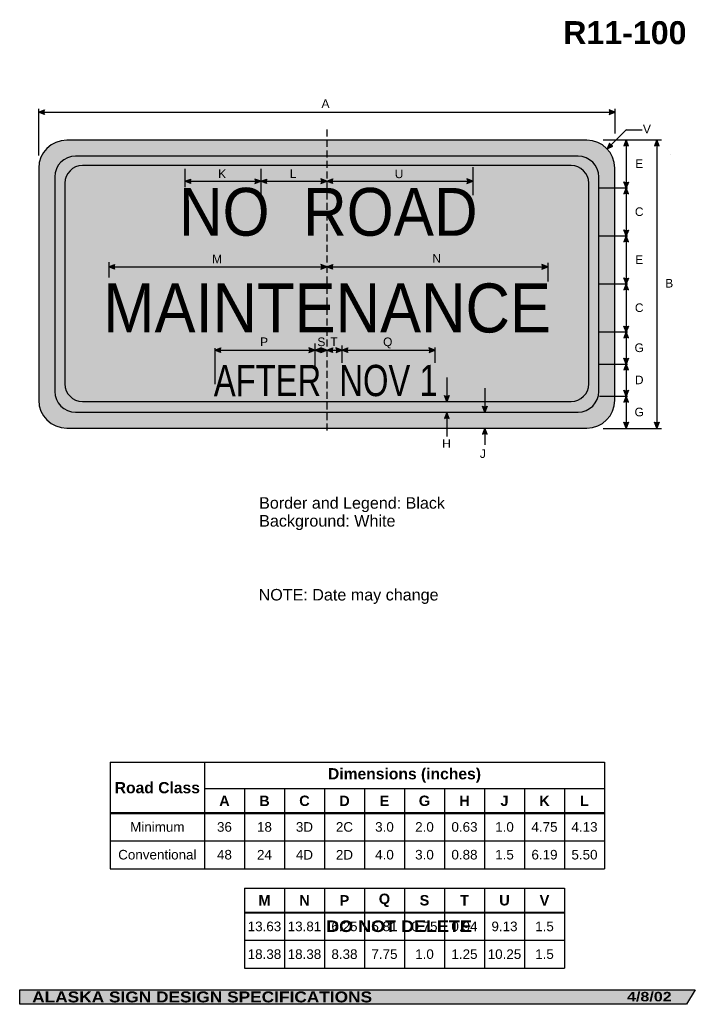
# Model space of a CAD drawing. Header units: feet. Extents: x 3.7 to 45.9, y 0.2 to 61.7.
import ezdxf
from ezdxf.enums import TextEntityAlignment as Align

# ---------------------------------------------------------------- set-up
doc = ezdxf.new("R2010")
doc.units = ezdxf.units.FT
doc.header["$MEASUREMENT"] = 0
doc.linetypes.add('DASHED2', pattern=[0.375, 0.25, -0.125])
doc.layers.add('Sign', color=7, linetype='Continuous')
doc.styles.add('ARIAL', font='arial.ttf')
doc.styles.add('ARIAL B', font='arialbd.ttf')
doc.styles.add('ARIAL BLACK B', font='ariblk.ttf')
doc.styles.add('ARIAL BLACK BI', font='ariblk.ttf')
doc.styles.add('FHWA SERIES C2000EX', font='txt')
doc.styles.add('FHWA SERIES D2000EX', font='txt')

# ---------------------------------------------------------------- blocks, each defined once
blk = doc.blocks.new('*T2')
at = {"color": 0, "linetype": 'ByBlock', "lineweight": -2, "transparency": 16777216}
for p, q in [((0, 0), (30.88930041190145, 0)), ((0, 0), (0, -6.646607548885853)), ((5.889300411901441, 0), (5.889300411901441, -6.646607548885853)), ((30.88930041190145, 0), (30.88930041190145, -6.646607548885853)), ((5.889300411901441, -1.640272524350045), (30.88930041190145, -1.640272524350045)), ((8.389300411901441, -1.640272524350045), (8.389300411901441, -6.646607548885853)), ((10.88930041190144, -1.640272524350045), (10.88930041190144, -6.646607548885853)), ((13.38930041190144, -1.640272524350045), (13.38930041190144, -6.646607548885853)), ((15.88930041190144, -1.640272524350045), (15.88930041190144, -6.646607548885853)), ((18.38930041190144, -1.640272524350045), (18.38930041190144, -6.646607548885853)), ((20.88930041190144, -1.640272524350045), (20.88930041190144, -6.646607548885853)), ((23.38930041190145, -1.640272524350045), (23.38930041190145, -6.646607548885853)), ((25.88930041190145, -1.640272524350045), (25.88930041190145, -6.646607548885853)), ((28.38930041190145, -1.640272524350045), (28.38930041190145, -6.646607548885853)), ((0, -3.176730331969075), (30.88930041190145, -3.176730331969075)), ((0, -4.906552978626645), (30.88930041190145, -4.906552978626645)), ((0, -6.646607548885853), (30.88930041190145, -6.646607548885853))]:
    blk.add_line(p, q, dxfattribs=at)
at = {"color": 18, "transparency": 16777216, "attachment_point": 5}
for s, insert, char_height, width, style in [('Dimensions (inches)', (18.38930041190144, -0.8201362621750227), 0.7, 24.88, 'ARIAL B'), ('Road Class', (2.944650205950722, -1.588365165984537), 0.7, 5.769300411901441, 'ARIAL B'), ('A', (7.139300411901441, -2.40850142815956), 0.65, 2.379999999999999, 'ARIAL B'), ('B', (9.639300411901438, -2.40850142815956), 0.65, 2.379999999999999, 'ARIAL B'), ('C', (12.13930041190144, -2.40850142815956), 0.65, 2.379999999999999, 'ARIAL B'), ('D', (14.63930041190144, -2.40850142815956), 0.65, 2.379999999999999, 'ARIAL B'), ('E', (17.13930041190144, -2.40850142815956), 0.65, 2.379999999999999, 'ARIAL B'), ('G', (19.63930041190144, -2.40850142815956), 0.65, 2.379999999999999, 'ARIAL B'), ('H', (22.13930041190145, -2.40850142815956), 0.65, 2.379999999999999, 'ARIAL B'), ('J', (24.63930041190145, -2.40850142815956), 0.65, 2.379999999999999, 'ARIAL B'), ('K', (27.13930041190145, -2.40850142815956), 0.65, 2.379999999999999, 'ARIAL B'), ('L', (29.63930041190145, -2.40850142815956), 0.65, 2.379999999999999, 'ARIAL B'), ('Minimum', (2.944650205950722, -4.04164165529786), 0.6, 5.769300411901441, 'ARIAL'), ('36', (7.139300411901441, -4.04164165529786), 0.6, 2.379999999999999, 'ARIAL'), ('18', (9.639300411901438, -4.04164165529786), 0.6, 2.379999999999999, 'ARIAL'), ('3D', (12.13930041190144, -4.04164165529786), 0.6, 2.379999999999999, 'ARIAL'), ('2C', (14.63930041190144, -4.04164165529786), 0.6, 2.379999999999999, 'ARIAL'), ('3.0', (17.13930041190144, -4.04164165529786), 0.6, 2.379999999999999, 'ARIAL'), ('2.0', (19.63930041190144, -4.04164165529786), 0.6, 2.379999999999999, 'ARIAL'), ('0.63', (22.13930041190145, -4.04164165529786), 0.6, 2.379999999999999, 'ARIAL'), ('1.0', (24.63930041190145, -4.04164165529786), 0.6, 2.379999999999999, 'ARIAL'), ('4.75', (27.13930041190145, -4.04164165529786), 0.6, 2.379999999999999, 'ARIAL'), ('4.13', (29.63930041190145, -4.04164165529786), 0.6, 2.379999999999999, 'ARIAL'), ('Conventional', (2.944650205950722, -5.776580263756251), 0.6, 5.769300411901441, 'ARIAL'), ('48', (7.139300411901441, -5.776580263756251), 0.6, 2.379999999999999, 'ARIAL'), ('24', (9.639300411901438, -5.776580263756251), 0.6, 2.379999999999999, 'ARIAL'), ('4D', (12.13930041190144, -5.776580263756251), 0.6, 2.379999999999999, 'ARIAL'), ('2D', (14.63930041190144, -5.776580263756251), 0.6, 2.379999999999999, 'ARIAL'), ('4.0', (17.13930041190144, -5.776580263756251), 0.6, 2.379999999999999, 'ARIAL'), ('3.0', (19.63930041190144, -5.776580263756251), 0.6, 2.379999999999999, 'ARIAL'), ('0.88', (22.13930041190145, -5.776580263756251), 0.6, 2.379999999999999, 'ARIAL'), ('1.5', (24.63930041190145, -5.776580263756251), 0.6, 2.379999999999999, 'ARIAL'), ('6.19', (27.13930041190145, -5.776580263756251), 0.6, 2.379999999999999, 'ARIAL'), ('5.50', (29.63930041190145, -5.776580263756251), 0.6, 2.379999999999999, 'ARIAL')]:
    blk.add_mtext(s, dxfattribs=dict(at, insert=insert, char_height=char_height, width=width, style=style))
blk = doc.blocks.new('*T3')
at = {"color": 0, "linetype": 'ByBlock', "lineweight": -2, "transparency": 16777216}
for p, q in [((0, 0), (20, 0)), ((0, 0), (0, -5.006335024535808)), ((2.5, 0), (2.5, -5.006335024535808)), ((5, 0), (5, -5.006335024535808)), ((7.5, 0), (7.5, -5.006335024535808)), ((10, 0), (10, -5.006335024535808)), ((12.5, 0), (12.5, -5.006335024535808)), ((15, 0), (15, -5.006335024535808)), ((17.5, 0), (17.5, -5.006335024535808)), ((20, 0), (20, -5.006335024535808)), ((0, -1.536457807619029), (20, -1.536457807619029)), ((0, -3.266280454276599), (20, -3.266280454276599)), ((0, -5.006335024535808), (20, -5.006335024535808))]:
    blk.add_line(p, q, dxfattribs=at)
at = {"color": 18, "transparency": 16777216, "width": 2.379999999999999, "attachment_point": 5}
for s, insert, char_height, style in [('M', (1.249999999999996, -0.768228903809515), 0.65, 'ARIAL B'), ('N', (3.749999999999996, -0.768228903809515), 0.65, 'ARIAL B'), ('P', (6.249999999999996, -0.768228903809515), 0.65, 'ARIAL B'), ('Q', (8.749999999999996, -0.768228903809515), 0.65, 'ARIAL B'), ('S', (11.25, -0.768228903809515), 0.65, 'ARIAL B'), ('T', (13.75, -0.768228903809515), 0.65, 'ARIAL B'), ('U', (16.25, -0.768228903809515), 0.65, 'ARIAL B'), ('V', (18.75, -0.768228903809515), 0.65, 'ARIAL B'), ('13.63', (1.249999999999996, -2.401369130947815), 0.6, 'ARIAL'), ('13.81', (3.749999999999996, -2.401369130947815), 0.6, 'ARIAL'), ('6.25', (6.249999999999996, -2.401369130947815), 0.6, 'ARIAL'), ('5.81', (8.749999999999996, -2.401369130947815), 0.6, 'ARIAL'), ('0.75', (11.25, -2.401369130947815), 0.6, 'ARIAL'), ('0.94', (13.75, -2.401369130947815), 0.6, 'ARIAL'), ('9.13', (16.25, -2.401369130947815), 0.6, 'ARIAL'), ('1.5', (18.75, -2.401369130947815), 0.6, 'ARIAL'), ('18.38', (1.249999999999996, -4.136307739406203), 0.6, 'ARIAL'), ('18.38', (3.749999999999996, -4.136307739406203), 0.6, 'ARIAL'), ('8.38', (6.249999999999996, -4.136307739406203), 0.6, 'ARIAL'), ('7.75', (8.749999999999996, -4.136307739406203), 0.6, 'ARIAL'), ('1.0', (11.25, -4.136307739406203), 0.6, 'ARIAL'), ('1.25', (13.75, -4.136307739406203), 0.6, 'ARIAL'), ('10.25', (16.25, -4.136307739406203), 0.6, 'ARIAL'), ('1.5', (18.75, -4.136307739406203), 0.6, 'ARIAL')]:
    blk.add_mtext(s, dxfattribs=dict(at, insert=insert, char_height=char_height, style=style))

msp = doc.modelspace()

# ---------------------------------------------------------------- hatches: boundary and pattern name
h = msp.add_hatch(color=256)
h.dxf.hatch_style = 1
edge = h.paths.add_edge_path()
edge.add_line((5.247919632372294, 55.78480981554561), (4.880933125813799, 55.92353185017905))
edge.add_line((4.880933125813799, 55.92353185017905), (5.251302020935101, 56.06056208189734))
edge.add_arc((5.452552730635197, 55.92019665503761), 0.2453656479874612, 145.1055563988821, 213.4889293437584)
h = msp.add_hatch(color=256)
h.dxf.hatch_style = 1
edge = h.paths.add_edge_path()
edge.add_line((40.53477995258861, 55.78480981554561), (40.90176645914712, 55.92353185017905))
edge.add_line((40.90176645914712, 55.92353185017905), (40.53139756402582, 56.06056208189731))
edge.add_arc((40.33014685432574, 55.92019665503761), 0.2453656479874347, -33.48892934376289, 34.89444360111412, ccw=False)
h = msp.add_hatch(color=256)
h.dxf.hatch_style = 1
edge = h.paths.add_edge_path()
edge.add_line((41.73803868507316, 53.81682369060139), (41.59968312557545, 54.18394851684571))
edge.add_line((41.59968312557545, 54.18394851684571), (41.46228317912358, 53.81371661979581))
edge.add_arc((41.60244760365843, 53.6123258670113), 0.2453656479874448, 56.45386549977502, 124.83723844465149, ccw=False)
h = msp.add_hatch(color=256)
h.dxf.hatch_style = 1
edge = h.paths.add_edge_path()
edge.add_line((43.65470535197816, 53.81682369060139), (43.51634979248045, 54.18394851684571))
edge.add_line((43.51634979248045, 54.18394851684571), (43.3789498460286, 53.81371661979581))
edge.add_arc((43.51911427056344, 53.61232586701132), 0.2453656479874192, 56.4538654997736, 124.8372384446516, ccw=False)
h = msp.add_hatch(color=256)
h.dxf.hatch_style = 1
edge = h.paths.add_edge_path()
edge.add_line((40.56566046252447, 53.98963308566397), (40.41376749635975, 53.62789917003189))
edge.add_line((40.41376749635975, 53.62789917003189), (40.76806336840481, 53.8023263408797))
edge.add_arc((40.8047116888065, 54.04493961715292), 0.2453656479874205, 193.0266678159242, 261.41004076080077, ccw=False)
h = msp.add_hatch(color=256)
h.dxf.hatch_style = 1
edge = h.paths.add_edge_path()
edge.add_line((14.38594046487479, 51.46970583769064), (14.0189539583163, 51.60842787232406))
edge.add_line((14.0189539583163, 51.60842787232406), (14.3893228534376, 51.74545810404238))
edge.add_arc((14.5905735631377, 51.60509267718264), 0.2453656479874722, 145.1055563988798, 213.488929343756)
h = msp.add_hatch(color=256)
h.dxf.hatch_style = 1
edge = h.paths.add_edge_path()
edge.add_line((18.39936328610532, 51.46970564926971), (18.76634979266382, 51.60842768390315))
edge.add_line((18.76634979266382, 51.60842768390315), (18.39598089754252, 51.74545791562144))
edge.add_arc((18.19473018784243, 51.60509248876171), 0.2453656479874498, -33.4889293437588, 34.8944436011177, ccw=False)
h = msp.add_hatch(color=256)
h.dxf.hatch_style = 1
edge = h.paths.add_edge_path()
edge.add_line((19.13333629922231, 51.46970564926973), (18.76634979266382, 51.60842768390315))
edge.add_line((18.76634979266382, 51.60842768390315), (19.13671868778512, 51.74545791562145))
edge.add_arc((19.3379693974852, 51.60509248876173), 0.2453656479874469, 145.1055563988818, 213.4889293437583)
h = msp.add_hatch(color=256)
h.dxf.hatch_style = 1
edge = h.paths.add_edge_path()
edge.add_line((22.52436328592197, 51.47034778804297), (22.89134979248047, 51.60906982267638))
edge.add_line((22.89134979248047, 51.60906982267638), (22.52098089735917, 51.74610005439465))
edge.add_arc((22.31973018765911, 51.60573462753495), 0.2453656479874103, -33.48892934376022, 34.89444360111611, ccw=False)
h = msp.add_hatch(color=256)
h.dxf.hatch_style = 1
edge = h.paths.add_edge_path()
edge.add_line((23.25833629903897, 51.47034778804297), (22.89134979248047, 51.60906982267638))
edge.add_line((22.89134979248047, 51.60906982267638), (23.26171868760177, 51.74610005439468))
edge.add_arc((23.46296939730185, 51.60573462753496), 0.2453656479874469, 145.1055563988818, 213.4889293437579)
h = msp.add_hatch(color=256)
h.dxf.hatch_style = 1
edge = h.paths.add_edge_path()
edge.add_line((31.64545703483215, 51.47100773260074), (32.01244354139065, 51.60972976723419))
edge.add_line((32.01244354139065, 51.60972976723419), (31.64207464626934, 51.74675999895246))
edge.add_arc((31.44082393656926, 51.60639457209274), 0.245365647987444, -33.48892934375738, 34.894443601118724, ccw=False)
h = msp.add_hatch(color=256)
h.dxf.hatch_style = 1
edge = h.paths.add_edge_path()
edge.add_line((41.73803868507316, 51.5562816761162), (41.59968312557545, 51.18915684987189))
edge.add_line((41.59968312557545, 51.18915684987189), (41.46228317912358, 51.55938874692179))
edge.add_arc((41.60244760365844, 51.76077949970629), 0.245365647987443, 235.1627615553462, 303.5461345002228)
h = msp.add_hatch(color=256)
h.dxf.hatch_style = 1
edge = h.paths.add_edge_path()
edge.add_line((41.73803868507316, 50.82203202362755), (41.59968312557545, 51.18915684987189))
edge.add_line((41.59968312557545, 51.18915684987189), (41.46228317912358, 50.81892495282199))
edge.add_arc((41.60244760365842, 50.61753420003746), 0.2453656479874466, 56.453865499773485, 124.83723844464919, ccw=False)
h = msp.add_hatch(color=256)
h.dxf.hatch_style = 1
edge = h.paths.add_edge_path()
edge.add_line((41.73803868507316, 48.55628167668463), (41.59968312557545, 48.18915685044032))
edge.add_line((41.59968312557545, 48.18915685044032), (41.46228317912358, 48.55938874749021))
edge.add_arc((41.60244760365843, 48.76077950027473), 0.2453656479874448, 235.1627615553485, 303.5461345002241)
h = msp.add_hatch(color=256)
h.dxf.hatch_style = 1
edge = h.paths.add_edge_path()
edge.add_line((41.73803868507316, 47.822032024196), (41.59968312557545, 48.18915685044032))
edge.add_line((41.59968312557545, 48.18915685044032), (41.46228317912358, 47.8189249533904))
edge.add_arc((41.60244760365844, 47.61753420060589), 0.2453656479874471, 56.45386549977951, 124.83723844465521, ccw=False)
h = msp.add_hatch(color=256)
h.dxf.hatch_style = 1
edge = h.paths.add_edge_path()
edge.add_line((9.630732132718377, 46.11814314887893), (9.263745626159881, 46.25686518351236))
edge.add_line((9.263745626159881, 46.25686518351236), (9.634114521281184, 46.39389541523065))
edge.add_arc((9.835365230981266, 46.25352998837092), 0.2453656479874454, 145.1055563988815, 213.4889293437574)
h = msp.add_hatch(color=256)
h.dxf.hatch_style = 1
edge = h.paths.add_edge_path()
edge.add_line((22.52436328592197, 46.11943688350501), (22.89134979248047, 46.25815891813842))
edge.add_line((22.89134979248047, 46.25815891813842), (22.52098089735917, 46.39518914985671))
edge.add_arc((22.3197301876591, 46.254823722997), 0.24536564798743, -33.48892934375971, 34.894443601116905, ccw=False)
h = msp.add_hatch(color=256)
h.dxf.hatch_style = 1
edge = h.paths.add_edge_path()
edge.add_line((23.25833629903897, 46.11943688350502), (22.89134979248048, 46.25815891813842))
edge.add_line((22.89134979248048, 46.25815891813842), (23.26171868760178, 46.39518914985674))
edge.add_arc((23.46296939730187, 46.25482372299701), 0.2453656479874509, 145.1055563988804, 213.4889293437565)
h = msp.add_hatch(color=256)
h.dxf.hatch_style = 1
edge = h.paths.add_edge_path()
edge.add_line((36.32784929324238, 46.12074731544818), (36.69483579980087, 46.25946935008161))
edge.add_line((36.69483579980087, 46.25946935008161), (36.32446690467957, 46.39649958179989))
edge.add_arc((36.1232161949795, 46.25613415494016), 0.2453656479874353, -33.48892934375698, 34.89444360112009, ccw=False)
h = msp.add_hatch(color=256)
h.dxf.hatch_style = 1
edge = h.paths.add_edge_path()
edge.add_line((41.73836339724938, 45.55715663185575), (41.60000783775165, 45.19003180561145))
edge.add_line((41.60000783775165, 45.19003180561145), (41.46260789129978, 45.56026370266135))
edge.add_arc((41.60277231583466, 45.76165445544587), 0.2453656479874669, 235.162761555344, 303.5461345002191)
h = msp.add_hatch(color=256)
h.dxf.hatch_style = 1
edge = h.paths.add_edge_path()
edge.add_line((41.73803868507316, 44.82203202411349), (41.59968312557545, 45.18915685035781))
edge.add_line((41.59968312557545, 45.18915685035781), (41.46228317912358, 44.81892495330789))
edge.add_arc((41.60244760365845, 44.61753420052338), 0.2453656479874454, 56.453865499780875, 124.83723844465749, ccw=False)
h = msp.add_hatch(color=256)
h.dxf.hatch_style = 1
edge = h.paths.add_edge_path()
edge.add_line((41.73803868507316, 42.55367751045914), (41.59968312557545, 42.18655268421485))
edge.add_line((41.59968312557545, 42.18655268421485), (41.46228317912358, 42.55678458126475))
edge.add_arc((41.60244760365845, 42.75817533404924), 0.2453656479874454, 235.1627615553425, 303.5461345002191)
h = msp.add_hatch(color=256)
h.dxf.hatch_style = 1
edge = h.paths.add_edge_path()
edge.add_line((41.73803868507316, 41.81942785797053), (41.59968312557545, 42.18655268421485))
edge.add_line((41.59968312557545, 42.18655268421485), (41.46228317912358, 41.81632078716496))
edge.add_arc((41.60244760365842, 41.61493003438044), 0.2453656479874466, 56.453865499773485, 124.83723844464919, ccw=False)
h = msp.add_hatch(color=256)
h.dxf.hatch_style = 1
edge = h.paths.add_edge_path()
edge.add_line((16.25833629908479, 40.90980981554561), (15.8913497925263, 41.04853185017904))
edge.add_line((15.8913497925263, 41.04853185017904), (16.2617186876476, 41.18556208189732))
edge.add_arc((16.46296939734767, 41.04519665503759), 0.2453656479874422, 145.105556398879, 213.4889293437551)
h = msp.add_hatch(color=256)
h.dxf.hatch_style = 1
edge = h.paths.add_edge_path()
edge.add_line((21.7730134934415, 40.90980981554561), (22.14, 41.04853185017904))
edge.add_line((22.14, 41.04853185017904), (21.7696311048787, 41.18556208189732))
edge.add_arc((21.56838039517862, 41.0451966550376), 0.245365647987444, -33.48892934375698, 34.894443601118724, ccw=False)
h = msp.add_hatch(color=256)
h.dxf.hatch_style = 1
edge = h.paths.add_edge_path()
edge.add_line((22.5069865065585, 40.90980981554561), (22.14, 41.04853185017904))
edge.add_line((22.14, 41.04853185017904), (22.5103688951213, 41.18556208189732))
edge.add_arc((22.71161960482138, 41.0451966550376), 0.2453656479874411, 145.1055563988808, 213.488929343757)
h = msp.add_hatch(color=256)
h.dxf.hatch_style = 1
edge = h.paths.add_edge_path()
edge.add_line((22.52436328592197, 40.90980981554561), (22.89134979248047, 41.04853185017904))
edge.add_line((22.89134979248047, 41.04853185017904), (22.52098089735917, 41.18556208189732))
edge.add_arc((22.31973018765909, 41.04519665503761), 0.2453656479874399, -33.4889293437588, 34.8944436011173, ccw=False)
h = msp.add_hatch(color=256)
h.dxf.hatch_style = 1
edge = h.paths.add_edge_path()
edge.add_line((23.25833629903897, 40.90980981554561), (22.89134979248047, 41.04853185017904))
edge.add_line((22.89134979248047, 41.04853185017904), (23.26171868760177, 41.18556208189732))
edge.add_arc((23.46296939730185, 41.0451966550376), 0.245365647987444, 145.1055563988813, 213.488929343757)
h = msp.add_hatch(color=256)
h.dxf.hatch_style = 1
edge = h.paths.add_edge_path()
edge.add_line((23.46707161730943, 40.90980981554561), (23.83405812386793, 41.04853185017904))
edge.add_line((23.83405812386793, 41.04853185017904), (23.46368922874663, 41.18556208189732))
edge.add_arc((23.26243851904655, 41.0451966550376), 0.2453656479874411, -33.48892934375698, 34.89444360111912, ccw=False)
h = msp.add_hatch(color=256)
h.dxf.hatch_style = 1
edge = h.paths.add_edge_path()
edge.add_line((24.20104463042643, 40.90980981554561), (23.83405812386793, 41.04853185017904))
edge.add_line((23.83405812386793, 41.04853185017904), (24.20442701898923, 41.18556208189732))
edge.add_arc((24.40567772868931, 41.04519665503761), 0.2453656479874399, 145.1055563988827, 213.4889293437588)
h = msp.add_hatch(color=256)
h.dxf.hatch_style = 1
edge = h.paths.add_edge_path()
edge.add_line((29.27957161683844, 40.90980981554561), (29.64655812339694, 41.04853185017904))
edge.add_line((29.64655812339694, 41.04853185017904), (29.27618922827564, 41.18556208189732))
edge.add_arc((29.07493851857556, 41.0451966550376), 0.245365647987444, -33.48892934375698, 34.894443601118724, ccw=False)
h = msp.add_hatch(color=256)
h.dxf.hatch_style = 1
edge = h.paths.add_edge_path()
edge.add_line((41.73803868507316, 40.54716709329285), (41.59968312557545, 40.18004226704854))
edge.add_line((41.59968312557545, 40.18004226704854), (41.46228317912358, 40.55027416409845))
edge.add_arc((41.60244760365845, 40.75166491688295), 0.2453656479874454, 235.1627615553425, 303.5461345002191)
h = msp.add_hatch(color=256)
h.dxf.hatch_style = 1
edge = h.paths.add_edge_path()
edge.add_line((41.73803868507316, 39.81291744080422), (41.59968312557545, 40.18004226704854))
edge.add_line((41.59968312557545, 40.18004226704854), (41.46228317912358, 39.80981036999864))
edge.add_arc((41.60244760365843, 39.60841961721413), 0.2453656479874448, 56.45386549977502, 124.83723844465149, ccw=False)
h = msp.add_hatch(color=256)
h.dxf.hatch_style = 1
edge = h.paths.add_edge_path()
edge.add_line((30.52970535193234, 38.21253167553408), (30.39134979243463, 37.84540684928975))
edge.add_line((30.39134979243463, 37.84540684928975), (30.25394984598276, 38.21563874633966))
edge.add_arc((30.39411427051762, 38.41702949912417), 0.2453656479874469, 235.1627615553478, 303.5461345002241)
h = msp.add_hatch(color=256)
h.dxf.hatch_style = 1
edge = h.paths.add_edge_path()
edge.add_line((41.73803868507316, 38.54065667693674), (41.59968312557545, 38.17353185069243))
edge.add_line((41.59968312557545, 38.17353185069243), (41.46228317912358, 38.54376374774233))
edge.add_arc((41.60244760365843, 38.74515450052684), 0.2453656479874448, 235.1627615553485, 303.5461345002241)
h = msp.add_hatch(color=256)
h.dxf.hatch_style = 1
edge = h.paths.add_edge_path()
edge.add_line((41.73803868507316, 37.80640702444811), (41.59968312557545, 38.17353185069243))
edge.add_line((41.59968312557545, 38.17353185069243), (41.46228317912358, 37.80329995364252))
edge.add_arc((41.60244760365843, 37.60190920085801), 0.2453656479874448, 56.45386549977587, 124.83723844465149, ccw=False)
at = {"true_color": 0xffffff}
h = msp.add_hatch(color=7, dxfattribs=at)
h.dxf.hatch_style = 1
edge = h.paths.add_edge_path()
edge.add_line((32.9046994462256, 37.54065667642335), (32.76634388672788, 37.17353185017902))
edge.add_line((32.76634388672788, 37.17353185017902), (32.628943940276, 37.54376374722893))
edge.add_arc((32.76910836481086, 37.74515450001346), 0.2453656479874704, 235.1627615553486, 303.5461345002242)
h = msp.add_hatch(color=256)
h.dxf.hatch_style = 1
edge = h.paths.add_edge_path()
edge.add_line((30.52970535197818, 36.78557368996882), (30.39134979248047, 37.15269851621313))
edge.add_line((30.39134979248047, 37.15269851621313), (30.2539498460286, 36.78246661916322))
edge.add_arc((30.39411427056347, 36.58107586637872), 0.2453656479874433, 56.45386549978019, 124.8372384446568, ccw=False)
h = msp.add_hatch(color=256)
h.dxf.hatch_style = 1
edge = h.paths.add_edge_path()
edge.add_line((41.73803868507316, 36.55107334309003), (41.59968312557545, 36.18394851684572))
edge.add_line((41.59968312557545, 36.18394851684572), (41.46228317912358, 36.55418041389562))
edge.add_arc((41.60244760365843, 36.75557116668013), 0.2453656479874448, 235.1627615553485, 303.5461345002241)
h = msp.add_hatch(color=256)
h.dxf.hatch_style = 1
edge = h.paths.add_edge_path()
edge.add_line((43.65470535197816, 36.55107334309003), (43.51634979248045, 36.18394851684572))
edge.add_line((43.51634979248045, 36.18394851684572), (43.3789498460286, 36.55418041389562))
edge.add_arc((43.51911427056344, 36.75557116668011), 0.2453656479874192, 235.1627615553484, 303.5461345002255)
h = msp.add_hatch(color=256)
h.dxf.hatch_style = 1
edge = h.paths.add_edge_path()
edge.add_line((32.90470535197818, 35.80640702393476), (32.76634979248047, 36.17353185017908))
edge.add_line((32.76634979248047, 36.17353185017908), (32.6289498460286, 35.80329995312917))
edge.add_arc((32.76911427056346, 35.60190920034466), 0.2453656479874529, 56.4538654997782, 124.83723844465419, ccw=False)
at = {"layer": 'Sign', "true_color": 0xffffff}
h = msp.add_hatch(color=7, dxfattribs=at)
edge = h.paths.add_edge_path(flags=0)
edge.add_spline(control_points=[(6.641349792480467, 54.17353185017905), (6.641349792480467, 54.17353185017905), (39.14134979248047, 54.17353185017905), (39.14134979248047, 54.17353185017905), (40.10720108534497, 54.17353185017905), (40.89134979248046, 53.38938314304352), (40.89134979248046, 52.42353185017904), (40.89134979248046, 52.42353185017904), (40.89134979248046, 37.92353185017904), (40.89134979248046, 37.92353185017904), (40.89134979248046, 36.95768055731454), (40.10720108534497, 36.17353185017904), (39.14134979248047, 36.17353185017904), (39.14134979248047, 36.17353185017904), (6.641349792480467, 36.17353185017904), (6.641349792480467, 36.17353185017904), (5.675498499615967, 36.17353185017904), (4.891349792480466, 36.95768055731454), (4.891349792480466, 37.92353185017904), (4.891349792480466, 37.92353185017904), (4.891349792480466, 52.42353185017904), (4.891349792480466, 52.42353185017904), (4.891349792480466, 53.38938314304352), (5.675498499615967, 54.17353185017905), (6.641349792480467, 54.17353185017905)], knot_values=[0, 0, 0, 0, 1, 1, 1, 2, 2, 2, 3, 3, 3, 4, 4, 4, 5, 5, 5, 6, 6, 6, 7, 7, 7, 8, 8, 8, 8], degree=3, periodic=0)
at = {"layer": 'Sign', "true_color": 0x000000}
h = msp.add_hatch(color=18, dxfattribs=at)
edge = h.paths.add_edge_path(flags=0)
edge.add_spline(control_points=[(7.191349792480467, 53.17353185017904), (7.191349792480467, 53.17353185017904), (38.59134979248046, 53.17353185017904), (38.59134979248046, 53.17353185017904), (39.30883932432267, 53.17353185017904), (39.89134979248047, 52.59102138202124), (39.89134979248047, 51.87353185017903), (39.89134979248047, 51.87353185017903), (39.89134979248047, 38.47353185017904), (39.89134979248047, 38.47353185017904), (39.89134979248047, 37.75604231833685), (39.30883932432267, 37.17353185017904), (38.59134979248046, 37.17353185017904), (38.59134979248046, 37.17353185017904), (7.191349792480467, 37.17353185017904), (7.191349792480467, 37.17353185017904), (6.473860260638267, 37.17353185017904), (5.891349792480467, 37.75604231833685), (5.891349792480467, 38.47353185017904), (5.891349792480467, 38.47353185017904), (5.891349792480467, 51.87353185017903), (5.891349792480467, 51.87353185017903), (5.891349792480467, 52.59102138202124), (6.473860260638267, 53.17353185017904), (7.191349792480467, 53.17353185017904)], knot_values=[0, 0, 0, 0, 1, 1, 1, 2, 2, 2, 3, 3, 3, 4, 4, 4, 5, 5, 5, 6, 6, 6, 7, 7, 7, 8, 8, 8, 8], degree=3, periodic=0)
at = {"layer": 'Sign', "true_color": 0xffffff}
h = msp.add_hatch(color=7, dxfattribs=at)
edge = h.paths.add_edge_path(flags=0)
edge.add_spline(control_points=[(7.621349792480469, 52.58259435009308), (7.621349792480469, 52.58259435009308), (38.16134979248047, 52.58259435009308), (38.16134979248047, 52.58259435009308), (38.76845631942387, 52.58259435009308), (39.26134979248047, 52.08970087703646), (39.26134979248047, 51.48259435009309), (39.26134979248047, 51.48259435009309), (39.26134979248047, 38.9425943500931), (39.26134979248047, 38.9425943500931), (39.26134979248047, 38.3354878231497), (38.76845631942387, 37.84259435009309), (38.16134979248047, 37.84259435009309), (38.16134979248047, 37.84259435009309), (7.621349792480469, 37.84259435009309), (7.621349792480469, 37.84259435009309), (7.014243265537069, 37.84259435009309), (6.521349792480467, 38.3354878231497), (6.521349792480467, 38.9425943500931), (6.521349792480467, 38.9425943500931), (6.521349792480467, 51.48259435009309), (6.521349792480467, 51.48259435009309), (6.521349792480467, 52.08970087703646), (7.014243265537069, 52.58259435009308), (7.621349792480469, 52.58259435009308)], knot_values=[0, 0, 0, 0, 1, 1, 1, 2, 2, 2, 3, 3, 3, 4, 4, 4, 5, 5, 5, 6, 6, 6, 7, 7, 7, 8, 8, 8, 8], degree=3, periodic=0)
at = {"layer": 'Sign', "true_color": 0x000000}
msp.add_hatch(color=18, dxfattribs=at).paths.add_polyline_path([(3.699686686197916, 1.066867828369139), (45.92097727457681, 1.066867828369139), (45.37503178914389, 0.1671574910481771), (3.701084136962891, 0.1671574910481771)], flags=0)

# ---------------------------------------------------------------- linework, layer by layer
for p, q in [((9.356757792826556, 15.28994195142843), (40.246058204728, 15.28994195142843)), ((9.356757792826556, 12.14774721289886), (40.246058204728, 12.14774721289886)), ((9.356757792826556, 12.08960849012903), (40.246058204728, 12.08960849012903)), ((17.746058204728, 5.932402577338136), (37.746058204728, 5.932402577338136)), ((17.746058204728, 5.87426385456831), (37.746058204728, 5.87426385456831))]:
    msp.add_line(p, q)
for points in [[(5.247919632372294, 55.78480981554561), (4.880933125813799, 55.92353185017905), (5.251302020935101, 56.06056208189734, 0.307560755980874), (5.247919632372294, 55.78480981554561, 4.141293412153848)], [(40.53477995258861, 55.78480981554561), (40.90176645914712, 55.92353185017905), (40.53139756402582, 56.06056208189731, -0.307560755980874), (40.53477995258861, 55.78480981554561, -4.141293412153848)], [(41.73803868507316, 53.81682369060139), (41.59968312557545, 54.18394851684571), (41.46228317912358, 53.81371661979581, -0.307560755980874), (41.73803868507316, 53.81682369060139, -4.141293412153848)], [(43.65470535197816, 53.81682369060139), (43.51634979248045, 54.18394851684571), (43.3789498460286, 53.81371661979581, -0.307560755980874), (43.65470535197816, 53.81682369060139, -4.141293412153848)], [(40.56566046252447, 53.98963308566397), (40.41376749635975, 53.62789917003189), (40.76806336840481, 53.8023263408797, -0.307560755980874), (40.56566046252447, 53.98963308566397, -4.141293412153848)], [(14.38594046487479, 51.46970583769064), (14.0189539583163, 51.60842787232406), (14.3893228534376, 51.74545810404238, 0.307560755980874), (14.38594046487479, 51.46970583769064, 4.141293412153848)], [(18.39936328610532, 51.46970564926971), (18.76634979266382, 51.60842768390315), (18.39598089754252, 51.74545791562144, -0.307560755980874), (18.39936328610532, 51.46970564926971, -4.141293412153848)], [(19.13333629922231, 51.46970564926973), (18.76634979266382, 51.60842768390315), (19.13671868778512, 51.74545791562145, 0.307560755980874), (19.13333629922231, 51.46970564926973, 4.141293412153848)], [(22.52436328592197, 51.47034778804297), (22.89134979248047, 51.60906982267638), (22.52098089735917, 51.74610005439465, -0.307560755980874), (22.52436328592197, 51.47034778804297, -4.141293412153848)], [(23.25833629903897, 51.47034778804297), (22.89134979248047, 51.60906982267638), (23.26171868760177, 51.74610005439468, 0.307560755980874), (23.25833629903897, 51.47034778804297, 4.141293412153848)], [(31.64545703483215, 51.47100773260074), (32.01244354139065, 51.60972976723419), (31.64207464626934, 51.74675999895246, -0.307560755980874), (31.64545703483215, 51.47100773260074, -4.141293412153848)], [(41.73803868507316, 51.5562816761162), (41.59968312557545, 51.18915684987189), (41.46228317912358, 51.55938874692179, 0.307560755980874), (41.73803868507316, 51.5562816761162, 4.141293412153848)], [(41.73803868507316, 50.82203202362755), (41.59968312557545, 51.18915684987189), (41.46228317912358, 50.81892495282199, -0.307560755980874), (41.73803868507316, 50.82203202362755, -4.141293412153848)], [(41.73803868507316, 48.55628167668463), (41.59968312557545, 48.18915685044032), (41.46228317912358, 48.55938874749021, 0.307560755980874), (41.73803868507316, 48.55628167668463, 4.141293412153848)], [(41.73803868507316, 47.822032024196), (41.59968312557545, 48.18915685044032), (41.46228317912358, 47.8189249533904, -0.307560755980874), (41.73803868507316, 47.822032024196, -4.141293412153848)], [(9.630732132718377, 46.11814314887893), (9.263745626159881, 46.25686518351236), (9.634114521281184, 46.39389541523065, 0.307560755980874), (9.630732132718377, 46.11814314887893, 4.141293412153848)], [(22.52436328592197, 46.11943688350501), (22.89134979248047, 46.25815891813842), (22.52098089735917, 46.39518914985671, -0.307560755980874), (22.52436328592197, 46.11943688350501, -4.141293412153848)], [(23.25833629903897, 46.11943688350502), (22.89134979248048, 46.25815891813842), (23.26171868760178, 46.39518914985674, 0.307560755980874), (23.25833629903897, 46.11943688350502, 4.141293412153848)], [(36.32784929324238, 46.12074731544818), (36.69483579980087, 46.25946935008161), (36.32446690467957, 46.39649958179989, -0.307560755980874), (36.32784929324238, 46.12074731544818, -4.141293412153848)], [(41.73836339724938, 45.55715663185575), (41.60000783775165, 45.19003180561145), (41.46260789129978, 45.56026370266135, 0.307560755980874), (41.73836339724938, 45.55715663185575, 4.141293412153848)], [(41.73803868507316, 44.82203202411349), (41.59968312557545, 45.18915685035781), (41.46228317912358, 44.81892495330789, -0.307560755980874), (41.73803868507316, 44.82203202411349, -4.141293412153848)], [(41.73803868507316, 42.55367751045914), (41.59968312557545, 42.18655268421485), (41.46228317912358, 42.55678458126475, 0.307560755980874), (41.73803868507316, 42.55367751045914, 4.141293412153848)], [(41.73803868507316, 41.81942785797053), (41.59968312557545, 42.18655268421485), (41.46228317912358, 41.81632078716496, -0.307560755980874), (41.73803868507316, 41.81942785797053, -4.141293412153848)], [(16.25833629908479, 40.90980981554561), (15.8913497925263, 41.04853185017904), (16.2617186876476, 41.18556208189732, 0.307560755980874), (16.25833629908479, 40.90980981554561, 4.141293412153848)], [(21.7730134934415, 40.90980981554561), (22.14, 41.04853185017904), (21.7696311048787, 41.18556208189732, -0.307560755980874), (21.7730134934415, 40.90980981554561, -4.141293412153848)], [(22.5069865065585, 40.90980981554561), (22.14, 41.04853185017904), (22.5103688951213, 41.18556208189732, 0.307560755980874), (22.5069865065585, 40.90980981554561, 4.141293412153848)], [(22.52436328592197, 40.90980981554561), (22.89134979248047, 41.04853185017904), (22.52098089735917, 41.18556208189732, -0.307560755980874), (22.52436328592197, 40.90980981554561, -4.141293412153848)], [(23.25833629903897, 40.90980981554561), (22.89134979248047, 41.04853185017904), (23.26171868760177, 41.18556208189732, 0.307560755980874), (23.25833629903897, 40.90980981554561, 4.141293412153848)], [(23.46707161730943, 40.90980981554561), (23.83405812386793, 41.04853185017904), (23.46368922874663, 41.18556208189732, -0.307560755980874), (23.46707161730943, 40.90980981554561, -4.141293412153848)], [(24.20104463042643, 40.90980981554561), (23.83405812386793, 41.04853185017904), (24.20442701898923, 41.18556208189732, 0.307560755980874), (24.20104463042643, 40.90980981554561, 4.141293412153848)], [(29.27957161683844, 40.90980981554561), (29.64655812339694, 41.04853185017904), (29.27618922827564, 41.18556208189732, -0.307560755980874), (29.27957161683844, 40.90980981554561, -4.141293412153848)], [(41.73803868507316, 40.54716709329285), (41.59968312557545, 40.18004226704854), (41.46228317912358, 40.55027416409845, 0.307560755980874), (41.73803868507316, 40.54716709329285, 4.141293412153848)], [(41.73803868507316, 39.81291744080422), (41.59968312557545, 40.18004226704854), (41.46228317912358, 39.80981036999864, -0.307560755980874), (41.73803868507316, 39.81291744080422, -4.141293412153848)], [(30.52970535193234, 38.21253167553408), (30.39134979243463, 37.84540684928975), (30.25394984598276, 38.21563874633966, 0.307560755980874), (30.52970535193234, 38.21253167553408, 4.141293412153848)], [(41.73803868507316, 38.54065667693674), (41.59968312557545, 38.17353185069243), (41.46228317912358, 38.54376374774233, 0.307560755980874), (41.73803868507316, 38.54065667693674, 4.141293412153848)], [(41.73803868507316, 37.80640702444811), (41.59968312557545, 38.17353185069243), (41.46228317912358, 37.80329995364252, -0.307560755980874), (41.73803868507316, 37.80640702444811, -4.141293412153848)], [(30.52970535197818, 36.78557368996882), (30.39134979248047, 37.15269851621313), (30.2539498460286, 36.78246661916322, -0.307560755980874), (30.52970535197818, 36.78557368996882, -4.141293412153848)], [(41.73803868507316, 36.55107334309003), (41.59968312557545, 36.18394851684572), (41.46228317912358, 36.55418041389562, 0.307560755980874), (41.73803868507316, 36.55107334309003, 4.141293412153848)], [(43.65470535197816, 36.55107334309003), (43.51634979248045, 36.18394851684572), (43.3789498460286, 36.55418041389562, 0.307560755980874), (43.65470535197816, 36.55107334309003, 4.141293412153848)], [(32.90470535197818, 35.80640702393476), (32.76634979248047, 36.17353185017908), (32.6289498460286, 35.80329995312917, -0.307560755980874), (32.90470535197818, 35.80640702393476, -4.141293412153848)]]:
    msp.add_lwpolyline(points, format="xyb")
at = {"color": 7, "true_color": 0xffffff}
msp.add_lwpolyline([(32.9046994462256, 37.54065667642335), (32.76634388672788, 37.17353185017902), (32.628943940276, 37.54376374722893, 0.307560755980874), (32.9046994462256, 37.54065667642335, 4.141293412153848)], format="xyb", dxfattribs=at)
at = {"layer": 'Sign', "color": 18, "lineweight": -3, "true_color": 0x000000}
for p, q in [((4.8809331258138, 56.13186518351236), (4.8809331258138, 53.2151985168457)), ((40.90176645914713, 56.13186518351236), (40.90176645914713, 54.58623250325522)), ((4.84967954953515, 55.92353185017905), (40.90176645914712, 55.92353185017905)), ((40.41376749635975, 53.62789917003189), (41.62210082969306, 54.83623250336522)), ((41.60061645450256, 54.82646687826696), (42.60061645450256, 54.82646687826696)), ((40.16376749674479, 54.18394851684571), (43.8080164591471, 54.18394851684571)), ((41.59968312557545, 54.18394851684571), (41.59968312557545, 36.16311518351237)), ((43.51634979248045, 54.18394851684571), (43.51634979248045, 36.18394851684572)), ((14.0189539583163, 52.38186518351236), (14.0189539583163, 51.22691789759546)), ((18.76634979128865, 52.38186518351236), (18.76634979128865, 50.63186518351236)), ((32.01244354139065, 52.48472976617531), (32.01244354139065, 50.73733456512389)), ((14.01634979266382, 51.60842768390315), (32.01244354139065, 51.60972976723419)), ((39.93171437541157, 51.18915684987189), (41.68171437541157, 51.18915684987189)), ((39.93171437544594, 48.18915685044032), (41.68171437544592, 48.18915685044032)), ((9.26374562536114, 46.5537401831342), (9.26374562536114, 45.59540684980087)), ((9.263745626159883, 46.25686518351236), (36.69483579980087, 46.25946935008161)), ((36.69483579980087, 46.50686518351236), (36.69483579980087, 45.3401985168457)), ((39.93171437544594, 45.18915685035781), (41.68171437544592, 45.18915685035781)), ((39.93236541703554, 42.18655268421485), (41.68236541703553, 42.18655268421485)), ((22.14, 41.4651985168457), (22.14, 39.92353185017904)), ((23.83405812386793, 41.3401985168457), (23.83405812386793, 40.25686518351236)), ((15.8887456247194, 41.17353185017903), (15.8887456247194, 38.92353185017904)), ((15.8913497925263, 41.04853185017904), (29.64655812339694, 41.04853185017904)), ((29.64655812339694, 41.2151985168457), (29.64655812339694, 40.25686518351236)), ((39.93301645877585, 40.18004226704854), (41.68301645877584, 40.18004226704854)), ((30.39134979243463, 39.34540684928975), (30.39134979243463, 37.84540684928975)), ((32.76634388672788, 38.67353185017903), (32.76634388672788, 37.84259435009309)), ((39.93562062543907, 38.17353185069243), (41.68562062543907, 38.17353185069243)), ((30.39134979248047, 37.15269851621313), (30.39134979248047, 35.65269851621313)), ((32.76634979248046, 36.17353185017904), (32.76634979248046, 35.13186518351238)), ((40.16801645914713, 36.16311518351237), (43.8080164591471, 36.16311518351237))]:
    msp.add_line(p, q, dxfattribs=at)
at = {"layer": 'Sign', "color": 18, "linetype": 'DASHED2', "lineweight": -3, "ltscale": 1.75, "true_color": 0x000000}
msp.add_line((22.89134979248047, 54.8401985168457), (22.89134979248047, 35.88186518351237), dxfattribs=at)
at = {"layer": 'Sign'}
msp.add_line((44.37549209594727, 53.28188578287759), (44.37549209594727, 53.28188578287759), dxfattribs=at)
at = {"layer": 'Sign', "color": 250, "lineweight": -3, "true_color": 0x1f1a17}
msp.add_line((44.37549209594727, 53.28188578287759), (44.37549209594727, 53.28188578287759), dxfattribs=at)
at = {"layer": 'Sign', "color": 7, "lineweight": -3, "true_color": 0xffffff}
msp.add_line((32.76634388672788, 37.84259435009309), (32.76634388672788, 37.17353185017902), dxfattribs=at)
at = {"layer": 'Sign', "color": 250, "lineweight": -3, "true_color": 0x1f1a17}
msp.add_lwpolyline([(3.699686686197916, 1.066867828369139), (45.92097727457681, 1.066867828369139), (45.37503178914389, 0.1671574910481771), (3.701084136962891, 0.1671574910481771)], close=True, dxfattribs=at)
at = {"layer": 'Sign', "color": 18, "lineweight": -3, "true_color": 0x000000}
for points in [[(6.641349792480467, 54.17353185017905), (6.641349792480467, 54.17353185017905), (39.14134979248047, 54.17353185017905), (39.14134979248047, 54.17353185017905), (40.10720108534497, 54.17353185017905), (40.89134979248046, 53.38938314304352), (40.89134979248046, 52.42353185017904), (40.89134979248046, 52.42353185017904), (40.89134979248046, 37.92353185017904), (40.89134979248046, 37.92353185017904), (40.89134979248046, 36.95768055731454), (40.10720108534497, 36.17353185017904), (39.14134979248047, 36.17353185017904), (39.14134979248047, 36.17353185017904), (6.641349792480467, 36.17353185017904), (6.641349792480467, 36.17353185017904), (5.675498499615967, 36.17353185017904), (4.891349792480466, 36.95768055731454), (4.891349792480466, 37.92353185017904), (4.891349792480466, 37.92353185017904), (4.891349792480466, 52.42353185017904), (4.891349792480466, 52.42353185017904), (4.891349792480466, 53.38938314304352), (5.675498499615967, 54.17353185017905), (6.641349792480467, 54.17353185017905)], [(7.191349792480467, 53.17353185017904), (7.191349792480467, 53.17353185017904), (38.59134979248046, 53.17353185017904), (38.59134979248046, 53.17353185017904), (39.30883932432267, 53.17353185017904), (39.89134979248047, 52.59102138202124), (39.89134979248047, 51.87353185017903), (39.89134979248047, 51.87353185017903), (39.89134979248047, 38.47353185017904), (39.89134979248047, 38.47353185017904), (39.89134979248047, 37.75604231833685), (39.30883932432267, 37.17353185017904), (38.59134979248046, 37.17353185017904), (38.59134979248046, 37.17353185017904), (7.191349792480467, 37.17353185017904), (7.191349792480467, 37.17353185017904), (6.473860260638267, 37.17353185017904), (5.891349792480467, 37.75604231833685), (5.891349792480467, 38.47353185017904), (5.891349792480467, 38.47353185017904), (5.891349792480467, 51.87353185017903), (5.891349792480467, 51.87353185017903), (5.891349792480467, 52.59102138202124), (6.473860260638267, 53.17353185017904), (7.191349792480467, 53.17353185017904)], [(7.621349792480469, 52.58259435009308), (7.621349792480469, 52.58259435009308), (38.16134979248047, 52.58259435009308), (38.16134979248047, 52.58259435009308), (38.76845631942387, 52.58259435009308), (39.26134979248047, 52.08970087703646), (39.26134979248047, 51.48259435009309), (39.26134979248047, 51.48259435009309), (39.26134979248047, 38.9425943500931), (39.26134979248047, 38.9425943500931), (39.26134979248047, 38.3354878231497), (38.76845631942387, 37.84259435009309), (38.16134979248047, 37.84259435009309), (38.16134979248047, 37.84259435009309), (7.621349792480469, 37.84259435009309), (7.621349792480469, 37.84259435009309), (7.014243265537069, 37.84259435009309), (6.521349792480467, 38.3354878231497), (6.521349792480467, 38.9425943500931), (6.521349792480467, 38.9425943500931), (6.521349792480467, 51.48259435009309), (6.521349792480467, 51.48259435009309), (6.521349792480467, 52.08970087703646), (7.014243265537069, 52.58259435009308), (7.621349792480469, 52.58259435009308)]]:
    msp.add_open_spline(points, degree=3, knots=[0, 0, 0, 0, 1, 1, 1, 2, 2, 2, 3, 3, 3, 4, 4, 4, 5, 5, 5, 6, 6, 6, 7, 7, 7, 8, 8, 8, 8], dxfattribs=at)

# ---------------------------------------------------------------- block references
for name, p in [('*T2', (9.356757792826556, 15.28994195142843)), ('*T3', (17.746058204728, 7.434324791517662))]:
    msp.add_blockref(name, p)

# ---------------------------------------------------------------- texts
at = {"layer": 'Sign', "color": 18, "true_color": 0x000000}
for s, height, style, p, p2 in [('R11-100', 1.436888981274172, 'ARIAL B', (37.66993751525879, 60.17263982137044), (45.36993740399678, 60.17263982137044)), ('K', 0.5392862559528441, 'ARIAL', (16.09843317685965, 51.80061518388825), (16.60093319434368, 51.80061518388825)), ('L', 0.5405794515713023, 'ARIAL', (20.58033317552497, 51.80061518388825), (21.00033317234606, 51.80061518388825)), ('U', 0.5352535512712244, 'ARIAL', (27.14012474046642, 51.80061518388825), (27.68012474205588, 51.80061518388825)), ('M', 0.5349267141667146, 'ARIAL', (15.72582954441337, 46.47769851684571), (16.34832952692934, 46.47769851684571)), ('N', 0.5352535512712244, 'ARIAL', (29.48338122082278, 46.51936518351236), (30.02338122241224, 46.51936518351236)), ('MAINTENANCE', 3.064245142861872, 'FHWA SERIES D2000EX', (8.925203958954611, 42.1526985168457), (36.9002040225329, 42.1526985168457)), ('P', 0.5392862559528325, 'ARIAL', (18.72343312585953, 41.30061518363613), (19.22593314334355, 41.30061518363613)), ('S', 0.5392862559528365, 'ARIAL', (22.30020395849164, 41.30061518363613), (22.80270397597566, 41.30061518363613)), ('T', 0.5449160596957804, 'ARIAL', (23.11270395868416, 41.30061518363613), (23.57770395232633, 41.30061518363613)), ('Q', 0.5383615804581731, 'ARIAL', (26.40749562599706, 41.30061518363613), (26.99249562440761, 41.30061518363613)), ('H', 0.5352535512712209, 'ARIAL', (30.10228729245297, 34.94644851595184), (30.64228729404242, 34.94644851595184)), ('J', 0.536865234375, 'ARIAL', (32.45645395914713, 34.31103185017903), (32.83145395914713, 34.31103185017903)), ('Border and Legend: Black', 0.7187002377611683, 'ARIAL', (18.66353098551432, 31.14155731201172), (30.27353032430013, 31.14155731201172)), ('Background: White', 0.7218586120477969, 'ARIAL', (18.66353098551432, 30.02155731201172), (27.18353068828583, 30.02155731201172)), ('NOTE: Date may change', 0.72057964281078, 'ARIAL', (18.63018285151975, 25.40443005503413), (29.87584563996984, 25.40443005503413))]:
    msp.add_text(s, height=height, dxfattribs=dict(at, style=style)).set_placement(p, p2, align=Align.ALIGNED)
at = {"layer": 'Sign', "color": 250, "true_color": 0x1f1a17, "style": 'ARIAL'}
for s, height, p, p2 in [('A', 0.5381043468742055, (22.55855329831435, 56.1860326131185), (23.0610531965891, 56.1860326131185)), ('V', 0.5392861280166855, (42.64553832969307, 54.59873326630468), (43.14803822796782, 54.59873326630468)), ('E', 0.5392861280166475, (42.16437021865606, 52.43415705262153), (42.66687011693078, 52.43415705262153)), ('C', 0.5352531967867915, (42.14562034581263, 49.43415705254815), (42.6856199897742, 49.43415705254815)), ('E', 0.5392861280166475, (42.16437021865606, 46.43285496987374), (42.66687011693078, 46.43285496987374)), ('B', 0.539286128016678, (44.03978729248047, 44.96020229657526), (44.54228719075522, 44.96020229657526)), ('C', 0.5352531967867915, (42.14562034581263, 43.43285624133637), (42.6856199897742, 43.43285624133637)), ('G', 0.5383607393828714, (42.1231206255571, 40.92894999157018), (42.70811971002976, 40.92894999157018)), ('D', 0.5352531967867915, (42.14562034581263, 38.92113749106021), (42.6856199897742, 38.92113749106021)), ('G', 0.5383607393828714, (42.1231206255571, 36.91332499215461), (42.70811971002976, 36.91332499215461))]:
    msp.add_text(s, height=height, dxfattribs=at).set_placement(p, p2, align=Align.ALIGNED)
at = {"layer": 'Sign', "color": 18, "true_color": 0x000000}
for s, height, rotation, style, p, p2 in [('NO  ROAD', 2.98834574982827, 359.9800131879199, 'FHWA SERIES D2000EX', (13.65176645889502, 48.20478184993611), (32.31322478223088, 48.19827206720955)), ('AFTER  NOV 1', 1.953950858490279, 0.0216802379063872, 'FHWA SERIES C2000EX', (15.83145395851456, 38.17261518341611), (29.81776696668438, 38.17790748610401))]:
    msp.add_text(s, height=height, rotation=rotation, dxfattribs=dict(at, style=style)).set_placement(p, p2, align=Align.ALIGNED)
at = {"layer": 'Sign', "color": 7, "true_color": 0xffffff}
for s, height, style, p, p2 in [('DO NOT DELETE', 0.7246084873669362, 'ARIAL BLACK B', (22.8496831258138, 4.684113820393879), (31.95968246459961, 4.684113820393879)), ('ALASKA SIGN DESIGN SPECIFICATIONS', 0.6851783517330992, 'ARIAL BLACK BI', (4.479515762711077, 0.2863293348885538), (25.72284894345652, 0.2863293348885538)), ('4/8/02', 0.5919046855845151, 'ARIAL BLACK BI', (41.65389251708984, 0.3521690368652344), (44.44222386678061, 0.3521690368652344))]:
    msp.add_text(s, height=height, dxfattribs=dict(at, style=style)).set_placement(p, p2, align=Align.ALIGNED)

doc.saveas('drawing.dxf')
